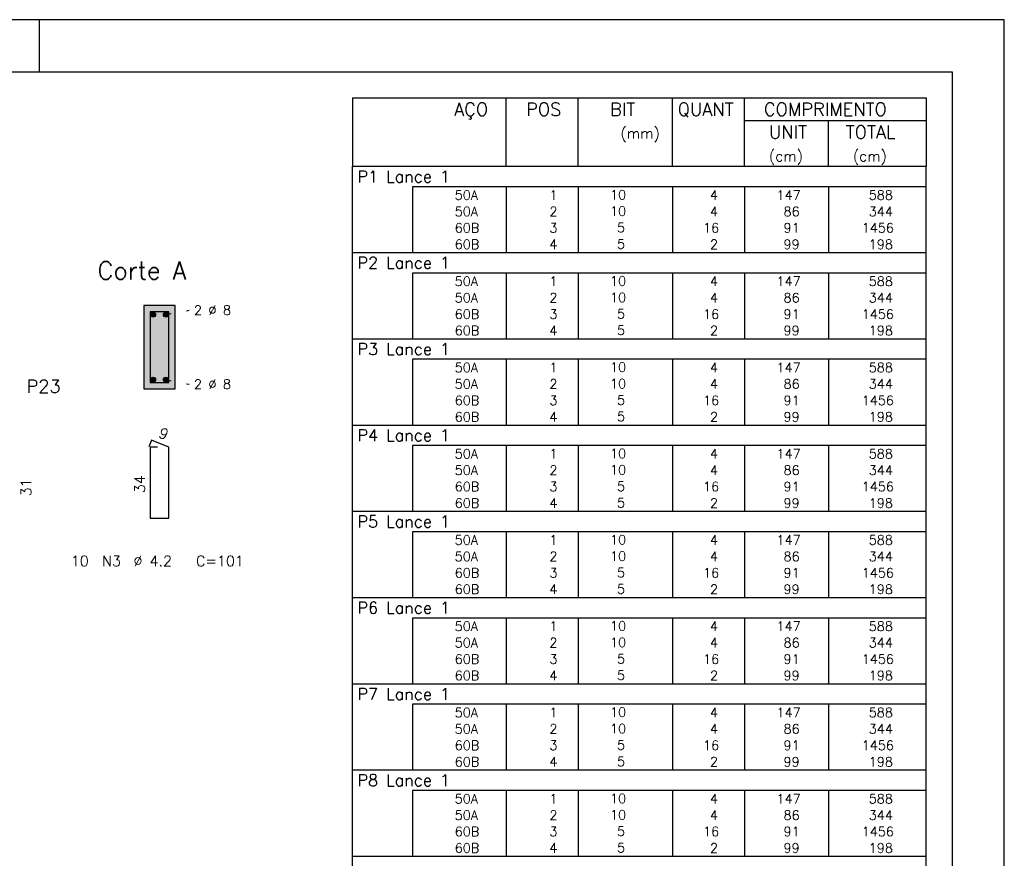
# Model space of a CAD drawing. Extents: x 0 to 84.1, y 0 to 59.4.
# Tile 9 of 9: x 65.2 to 84.1, y 43.3 to 59.4. Entities that reach past the tile are written whole.
import ezdxf

# ---------------------------------------------------------------- set-up
doc = ezdxf.new("R2010")
doc.units = 0
doc.linetypes.add('ESTILO_TQS_0002', pattern=[0.4, 0.1, -0.3])
for name, color, linetype in [('1', 1, 'CONTINUOUS'), ('10', 10, 'CONTINUOUS'), ('2', 2, 'CONTINUOUS'), ('4', 4, 'CONTINUOUS'), ('6', 6, 'CONTINUOUS')]:
    doc.layers.add(name, color=color, linetype=linetype)
doc.styles.get("Standard").update_dxf_attribs({"font": 'ROMANS.SHX'})

msp = doc.modelspace()

# ---------------------------------------------------------------- linework, layer by layer
at = {"layer": '1', "linetype": 'ESTILO_TQS_0002'}
for p, q in [((68.025, 53.745), (68.47, 53.83)), ((68.025, 52.495), (68.47, 52.41))]:
    msp.add_line(p, q, dxfattribs=at)
at = {"layer": '1', "linetype": 'CONTINUOUS'}
for centre in [(67.775, 53.745), (68.025, 53.745), (67.775, 52.495), (68.025, 52.495)]:
    msp.add_circle(centre, 0.05, dxfattribs=at)
for points in [[(67.825, 53.745), (67.75, 53.788301), (67.728015, 53.762101)], [(67.825, 53.745), (67.728015, 53.762101), (67.728015, 53.727899)], [(67.825, 53.745), (67.728015, 53.727899), (67.75, 53.701699)], [(67.825, 53.745), (67.783682, 53.79424), (67.75, 53.788301)], [(67.825, 53.745), (67.75, 53.701699), (67.783682, 53.69576)], [(67.825, 53.745), (67.813302, 53.777139), (67.783682, 53.79424)], [(67.825, 53.745), (67.783682, 53.69576), (67.813302, 53.712861)], [(67.825, 53.745), (67.813302, 53.712861), (67.825, 53.745)], [(68.075, 53.745), (68, 53.788301), (67.978015, 53.762101)], [(68.075, 53.745), (67.978015, 53.762101), (67.978015, 53.727899)], [(68.075, 53.745), (67.978015, 53.727899), (68, 53.701699)], [(68.075, 53.745), (68.033682, 53.79424), (68, 53.788301)], [(68.075, 53.745), (68, 53.701699), (68.033682, 53.69576)], [(68.075, 53.745), (68.063302, 53.777139), (68.033682, 53.79424)], [(68.075, 53.745), (68.033682, 53.69576), (68.063302, 53.712861)], [(68.075, 53.745), (68.063302, 53.712861), (68.075, 53.745)], [(67.825, 52.495), (67.75, 52.538301), (67.728015, 52.512101)], [(67.825, 52.495), (67.728015, 52.512101), (67.728015, 52.477899)], [(67.825, 52.495), (67.728015, 52.477899), (67.75, 52.451699)], [(67.825, 52.495), (67.783682, 52.54424), (67.75, 52.538301)], [(67.825, 52.495), (67.75, 52.451699), (67.783682, 52.44576)], [(67.825, 52.495), (67.813302, 52.527139), (67.783682, 52.54424)], [(67.825, 52.495), (67.783682, 52.44576), (67.813302, 52.462861)], [(67.825, 52.495), (67.813302, 52.462861), (67.825, 52.495)], [(68.075, 52.495), (68, 52.538301), (67.978015, 52.512101)], [(68.075, 52.495), (67.978015, 52.512101), (67.978015, 52.477899)], [(68.075, 52.495), (67.978015, 52.477899), (68, 52.451699)], [(68.075, 52.495), (68.033682, 52.54424), (68, 52.538301)], [(68.075, 52.495), (68, 52.451699), (68.033682, 52.44576)], [(68.075, 52.495), (68.063302, 52.527139), (68.033682, 52.54424)], [(68.075, 52.495), (68.033682, 52.44576), (68.063302, 52.462861)], [(68.075, 52.495), (68.063302, 52.462861), (68.075, 52.495)]]:
    msp.add_solid(points, dxfattribs=at)
at = {"layer": '10', "linetype": 'CONTINUOUS'}
for points in [[(68.2, 52.32), (68.2, 53.92), (67.6, 53.92)], [(68.2, 52.32), (67.6, 53.92), (67.6, 52.32)], [(68.2, 52.32), (67.6, 52.32), (68.2, 52.32)]]:
    msp.add_solid(points, dxfattribs=at)
at = {"layer": '2', "linetype": 'CONTINUOUS'}
for p, q in [((84.100006, 59.400002), (0, 59.400002)), ((65.600006, 58.400002), (65.600006, 59.400002)), ((84.100006, 0), (84.100006, 59.400002)), ((71.6, 57.901258), (71.6, 56.588758)), ((71.6, 57.901258), (82.6, 57.901258)), ((74.55, 56.588758), (74.55, 57.901258)), ((75.93, 56.588758), (75.93, 57.901258)), ((77.74, 56.588758), (77.74, 57.901258)), ((79.12, 56.588758), (79.12, 57.901258)), ((82.6, 57.901258), (82.6, 56.588758)), ((79.12, 57.463758), (82.6, 57.463758)), ((80.73, 56.588758), (80.73, 57.463758)), ((71.6, 56.588758), (82.6, 56.588758)), ((71.6, 56.195008), (71.6, 56.588758)), ((71.6, 56.588758), (82.6, 56.588758)), ((82.6, 56.195008), (82.6, 56.588758)), ((71.6, 55.880008), (71.6, 56.195008)), ((82.6, 56.195008), (72.75, 56.195008)), ((72.75, 56.195008), (72.75, 55.880008)), ((74.55, 56.195008), (74.55, 55.880008)), ((75.93, 56.195008), (75.93, 55.880008)), ((77.74, 56.195008), (77.74, 55.880008)), ((79.12, 56.195008), (79.12, 55.880008)), ((80.73, 56.195008), (80.73, 55.880008)), ((82.6, 55.880008), (82.6, 56.195008)), ((71.6, 55.565008), (71.6, 55.880008)), ((72.75, 55.880008), (72.75, 55.565008)), ((74.55, 55.880008), (74.55, 55.565008)), ((75.93, 55.880008), (75.93, 55.565008)), ((77.74, 55.880008), (77.74, 55.565008)), ((79.12, 55.880008), (79.12, 55.565008)), ((80.73, 55.880008), (80.73, 55.565008)), ((82.6, 55.565008), (82.6, 55.880008)), ((71.6, 55.250008), (71.6, 55.565008)), ((72.75, 55.565008), (72.75, 55.250008)), ((74.55, 55.565008), (74.55, 55.250008)), ((75.93, 55.565008), (75.93, 55.250008)), ((77.74, 55.565008), (77.74, 55.250008)), ((79.12, 55.565008), (79.12, 55.250008)), ((80.73, 55.565008), (80.73, 55.250008)), ((82.6, 55.250008), (82.6, 55.565008)), ((71.6, 54.935008), (71.6, 55.250008)), ((72.75, 55.250008), (72.75, 54.935008)), ((74.55, 55.250008), (74.55, 54.935008)), ((75.93, 55.250008), (75.93, 54.935008)), ((77.74, 55.250008), (77.74, 54.935008)), ((79.12, 55.250008), (79.12, 54.935008)), ((80.73, 55.250008), (80.73, 54.935008)), ((82.6, 54.935008), (82.6, 55.250008)), ((71.6, 54.541258), (71.6, 54.935008)), ((71.6, 54.935008), (82.6, 54.935008)), ((82.6, 54.541258), (82.6, 54.935008)), ((71.6, 54.226258), (71.6, 54.541258)), ((82.6, 54.541258), (72.75, 54.541258)), ((72.75, 54.541258), (72.75, 54.226258)), ((74.55, 54.541258), (74.55, 54.226258)), ((75.93, 54.541258), (75.93, 54.226258)), ((77.74, 54.541258), (77.74, 54.226258)), ((79.12, 54.541258), (79.12, 54.226258)), ((80.73, 54.541258), (80.73, 54.226258)), ((82.6, 54.226258), (82.6, 54.541258)), ((71.6, 53.911258), (71.6, 54.226258)), ((72.75, 54.226258), (72.75, 53.911258)), ((74.55, 54.226258), (74.55, 53.911258)), ((75.93, 54.226258), (75.93, 53.911258)), ((77.74, 54.226258), (77.74, 53.911258)), ((79.12, 54.226258), (79.12, 53.911258)), ((80.73, 54.226258), (80.73, 53.911258)), ((82.6, 53.911258), (82.6, 54.226258)), ((68.2, 53.92), (67.6, 53.92)), ((67.6, 53.92), (67.6, 52.32)), ((68.2, 52.32), (68.2, 53.92)), ((71.6, 53.596258), (71.6, 53.911258)), ((72.75, 53.911258), (72.75, 53.596258)), ((74.55, 53.911258), (74.55, 53.596258)), ((75.93, 53.911258), (75.93, 53.596258)), ((77.74, 53.911258), (77.74, 53.596258)), ((79.12, 53.911258), (79.12, 53.596258)), ((80.73, 53.911258), (80.73, 53.596258)), ((82.6, 53.596258), (82.6, 53.911258)), ((71.6, 53.281259), (71.6, 53.596258)), ((72.75, 53.596258), (72.75, 53.281259)), ((74.55, 53.596258), (74.55, 53.281259)), ((75.93, 53.596258), (75.93, 53.281259)), ((77.74, 53.596258), (77.74, 53.281259)), ((79.12, 53.596258), (79.12, 53.281259)), ((80.73, 53.596258), (80.73, 53.281259)), ((82.6, 53.281259), (82.6, 53.596258)), ((71.6, 52.887509), (71.6, 53.281259)), ((71.6, 53.281259), (82.6, 53.281259)), ((82.6, 52.887509), (82.6, 53.281259)), ((71.6, 52.572509), (71.6, 52.887509)), ((82.6, 52.887509), (72.75, 52.887509)), ((72.75, 52.887509), (72.75, 52.572509)), ((74.55, 52.887509), (74.55, 52.572509)), ((75.93, 52.887509), (75.93, 52.572509)), ((77.74, 52.887509), (77.74, 52.572509)), ((79.12, 52.887509), (79.12, 52.572509)), ((80.73, 52.887509), (80.73, 52.572509)), ((82.6, 52.572509), (82.6, 52.887509)), ((71.6, 52.257509), (71.6, 52.572509)), ((72.75, 52.572509), (72.75, 52.257509)), ((74.55, 52.572509), (74.55, 52.257509)), ((75.93, 52.572509), (75.93, 52.257509)), ((77.74, 52.572509), (77.74, 52.257509)), ((79.12, 52.572509), (79.12, 52.257509)), ((80.73, 52.572509), (80.73, 52.257509)), ((82.6, 52.257509), (82.6, 52.572509)), ((67.6, 52.32), (68.2, 52.32)), ((71.6, 51.942509), (71.6, 52.257509)), ((72.75, 52.257509), (72.75, 51.942509)), ((74.55, 52.257509), (74.55, 51.942509)), ((75.93, 52.257509), (75.93, 51.942509)), ((77.74, 52.257509), (77.74, 51.942509)), ((79.12, 52.257509), (79.12, 51.942509)), ((80.73, 52.257509), (80.73, 51.942509)), ((82.6, 51.942509), (82.6, 52.257509)), ((71.6, 51.627509), (71.6, 51.942509)), ((72.75, 51.942509), (72.75, 51.627509)), ((74.55, 51.942509), (74.55, 51.627509)), ((75.93, 51.942509), (75.93, 51.627509)), ((77.74, 51.942509), (77.74, 51.627509)), ((79.12, 51.942509), (79.12, 51.627509)), ((80.73, 51.942509), (80.73, 51.627509)), ((82.6, 51.627509), (82.6, 51.942509)), ((71.6, 51.233759), (71.6, 51.627509)), ((71.6, 51.627509), (82.6, 51.627509)), ((82.6, 51.233759), (82.6, 51.627509)), ((71.6, 50.918759), (71.6, 51.233759)), ((82.6, 51.233759), (72.75, 51.233759)), ((72.75, 51.233759), (72.75, 50.918759)), ((74.55, 51.233759), (74.55, 50.918759)), ((75.93, 51.233759), (75.93, 50.918759)), ((77.74, 51.233759), (77.74, 50.918759)), ((79.12, 51.233759), (79.12, 50.918759)), ((80.73, 51.233759), (80.73, 50.918759)), ((82.6, 50.918759), (82.6, 51.233759)), ((71.6, 50.603759), (71.6, 50.918759)), ((72.75, 50.918759), (72.75, 50.603759)), ((74.55, 50.918759), (74.55, 50.603759)), ((75.93, 50.918759), (75.93, 50.603759)), ((77.74, 50.918759), (77.74, 50.603759)), ((79.12, 50.918759), (79.12, 50.603759)), ((80.73, 50.918759), (80.73, 50.603759)), ((82.6, 50.603759), (82.6, 50.918759)), ((71.6, 50.288759), (71.6, 50.603759)), ((72.75, 50.603759), (72.75, 50.288759)), ((74.55, 50.603759), (74.55, 50.288759)), ((75.93, 50.603759), (75.93, 50.288759)), ((77.74, 50.603759), (77.74, 50.288759)), ((79.12, 50.603759), (79.12, 50.288759)), ((80.73, 50.603759), (80.73, 50.288759)), ((82.6, 50.288759), (82.6, 50.603759)), ((71.6, 49.973759), (71.6, 50.288759)), ((72.75, 50.288759), (72.75, 49.973759)), ((74.55, 50.288759), (74.55, 49.973759)), ((75.93, 50.288759), (75.93, 49.973759)), ((77.74, 50.288759), (77.74, 49.973759)), ((79.12, 50.288759), (79.12, 49.973759)), ((80.73, 50.288759), (80.73, 49.973759)), ((82.6, 49.973759), (82.6, 50.288759)), ((71.6, 49.580009), (71.6, 49.973759)), ((71.6, 49.973759), (82.6, 49.973759)), ((82.6, 49.580009), (82.6, 49.973759)), ((71.6, 49.265009), (71.6, 49.580009)), ((82.6, 49.580009), (72.75, 49.580009)), ((72.75, 49.580009), (72.75, 49.265009)), ((74.55, 49.580009), (74.55, 49.265009)), ((75.93, 49.580009), (75.93, 49.265009)), ((77.74, 49.580009), (77.74, 49.265009)), ((79.12, 49.580009), (79.12, 49.265009)), ((80.73, 49.580009), (80.73, 49.265009)), ((82.6, 49.265009), (82.6, 49.580009)), ((71.6, 48.950009), (71.6, 49.265009)), ((72.75, 49.265009), (72.75, 48.950009)), ((74.55, 49.265009), (74.55, 48.950009)), ((75.93, 49.265009), (75.93, 48.950009)), ((77.74, 49.265009), (77.74, 48.950009)), ((79.12, 49.265009), (79.12, 48.950009)), ((80.73, 49.265009), (80.73, 48.950009)), ((82.6, 48.950009), (82.6, 49.265009)), ((71.6, 48.63501), (71.6, 48.950009)), ((72.75, 48.950009), (72.75, 48.63501)), ((74.55, 48.950009), (74.55, 48.63501)), ((75.93, 48.950009), (75.93, 48.63501)), ((77.74, 48.950009), (77.74, 48.63501)), ((79.12, 48.950009), (79.12, 48.63501)), ((80.73, 48.950009), (80.73, 48.63501)), ((82.6, 48.63501), (82.6, 48.950009)), ((71.6, 48.32001), (71.6, 48.63501)), ((72.75, 48.63501), (72.75, 48.32001)), ((74.55, 48.63501), (74.55, 48.32001)), ((75.93, 48.63501), (75.93, 48.32001)), ((77.74, 48.63501), (77.74, 48.32001)), ((79.12, 48.63501), (79.12, 48.32001)), ((80.73, 48.63501), (80.73, 48.32001)), ((82.6, 48.32001), (82.6, 48.63501)), ((71.6, 47.92626), (71.6, 48.32001)), ((71.6, 48.32001), (82.6, 48.32001)), ((82.6, 47.92626), (82.6, 48.32001)), ((71.6, 47.61126), (71.6, 47.92626)), ((82.6, 47.92626), (72.75, 47.92626)), ((72.75, 47.92626), (72.75, 47.61126)), ((74.55, 47.92626), (74.55, 47.61126)), ((75.93, 47.92626), (75.93, 47.61126)), ((77.74, 47.92626), (77.74, 47.61126)), ((79.12, 47.92626), (79.12, 47.61126)), ((80.73, 47.92626), (80.73, 47.61126)), ((82.6, 47.61126), (82.6, 47.92626)), ((71.6, 47.29626), (71.6, 47.61126)), ((72.75, 47.61126), (72.75, 47.29626)), ((74.55, 47.61126), (74.55, 47.29626)), ((75.93, 47.61126), (75.93, 47.29626)), ((77.74, 47.61126), (77.74, 47.29626)), ((79.12, 47.61126), (79.12, 47.29626)), ((80.73, 47.61126), (80.73, 47.29626)), ((82.6, 47.29626), (82.6, 47.61126)), ((71.6, 46.98126), (71.6, 47.29626)), ((72.75, 47.29626), (72.75, 46.98126)), ((74.55, 47.29626), (74.55, 46.98126)), ((75.93, 47.29626), (75.93, 46.98126)), ((77.74, 47.29626), (77.74, 46.98126)), ((79.12, 47.29626), (79.12, 46.98126)), ((80.73, 47.29626), (80.73, 46.98126)), ((82.6, 46.98126), (82.6, 47.29626)), ((71.6, 46.66626), (71.6, 46.98126)), ((72.75, 46.98126), (72.75, 46.66626)), ((74.55, 46.98126), (74.55, 46.66626)), ((75.93, 46.98126), (75.93, 46.66626)), ((77.74, 46.98126), (77.74, 46.66626)), ((79.12, 46.98126), (79.12, 46.66626)), ((80.73, 46.98126), (80.73, 46.66626)), ((82.6, 46.66626), (82.6, 46.98126)), ((71.6, 46.27251), (71.6, 46.66626)), ((71.6, 46.66626), (82.6, 46.66626)), ((82.6, 46.27251), (82.6, 46.66626)), ((71.6, 45.95751), (71.6, 46.27251)), ((82.6, 46.27251), (72.75, 46.27251)), ((72.75, 46.27251), (72.75, 45.95751)), ((74.55, 46.27251), (74.55, 45.95751)), ((75.93, 46.27251), (75.93, 45.95751)), ((77.74, 46.27251), (77.74, 45.95751)), ((79.12, 46.27251), (79.12, 45.95751)), ((80.73, 46.27251), (80.73, 45.95751)), ((82.6, 45.95751), (82.6, 46.27251)), ((71.6, 45.64251), (71.6, 45.95751)), ((72.75, 45.95751), (72.75, 45.64251)), ((74.55, 45.95751), (74.55, 45.64251)), ((75.93, 45.95751), (75.93, 45.64251)), ((77.74, 45.95751), (77.74, 45.64251)), ((79.12, 45.95751), (79.12, 45.64251)), ((80.73, 45.95751), (80.73, 45.64251)), ((82.6, 45.64251), (82.6, 45.95751)), ((71.6, 45.32751), (71.6, 45.64251)), ((72.75, 45.64251), (72.75, 45.32751)), ((74.55, 45.64251), (74.55, 45.32751)), ((75.93, 45.64251), (75.93, 45.32751)), ((77.74, 45.64251), (77.74, 45.32751)), ((79.12, 45.64251), (79.12, 45.32751)), ((80.73, 45.64251), (80.73, 45.32751)), ((82.6, 45.32751), (82.6, 45.64251)), ((71.6, 45.01251), (71.6, 45.32751)), ((72.75, 45.32751), (72.75, 45.01251)), ((74.55, 45.32751), (74.55, 45.01251)), ((75.93, 45.32751), (75.93, 45.01251)), ((77.74, 45.32751), (77.74, 45.01251)), ((79.12, 45.32751), (79.12, 45.01251)), ((80.73, 45.32751), (80.73, 45.01251)), ((82.6, 45.01251), (82.6, 45.32751)), ((71.6, 44.61876), (71.6, 45.01251)), ((71.6, 45.01251), (82.6, 45.01251)), ((82.6, 44.61876), (82.6, 45.01251)), ((71.6, 44.30376), (71.6, 44.61876)), ((82.6, 44.61876), (72.75, 44.61876)), ((72.75, 44.61876), (72.75, 44.30376)), ((74.55, 44.61876), (74.55, 44.30376)), ((75.93, 44.61876), (75.93, 44.30376)), ((77.74, 44.61876), (77.74, 44.30376)), ((79.12, 44.61876), (79.12, 44.30376)), ((80.73, 44.61876), (80.73, 44.30376)), ((82.6, 44.30376), (82.6, 44.61876)), ((71.6, 43.988761), (71.6, 44.30376)), ((72.75, 44.30376), (72.75, 43.988761)), ((74.55, 44.30376), (74.55, 43.988761)), ((75.93, 44.30376), (75.93, 43.988761)), ((77.74, 44.30376), (77.74, 43.988761)), ((79.12, 44.30376), (79.12, 43.988761)), ((80.73, 44.30376), (80.73, 43.988761)), ((82.6, 43.988761), (82.6, 44.30376)), ((71.6, 43.673761), (71.6, 43.988761)), ((72.75, 43.988761), (72.75, 43.673761)), ((74.55, 43.988761), (74.55, 43.673761)), ((75.93, 43.988761), (75.93, 43.673761)), ((77.74, 43.988761), (77.74, 43.673761)), ((79.12, 43.988761), (79.12, 43.673761)), ((80.73, 43.988761), (80.73, 43.673761)), ((82.6, 43.673761), (82.6, 43.988761)), ((71.6, 43.358761), (71.6, 43.673761)), ((72.75, 43.673761), (72.75, 43.358761)), ((74.55, 43.673761), (74.55, 43.358761)), ((75.93, 43.673761), (75.93, 43.358761)), ((77.74, 43.673761), (77.74, 43.358761)), ((79.12, 43.673761), (79.12, 43.358761)), ((80.73, 43.673761), (80.73, 43.358761)), ((82.6, 43.358761), (82.6, 43.673761)), ((71.6, 42.965011), (71.6, 43.358761)), ((71.6, 43.358761), (82.6, 43.358761)), ((82.6, 42.965011), (82.6, 43.358761))]:
    msp.add_line(p, q, dxfattribs=at)
msp.add_lwpolyline([(83.100006, 1), (2.5, 1), (2.5, 58.400002), (83.100006, 58.400002), (83.100006, 1)], dxfattribs=at)
at = {"layer": '4', "linetype": 'CONTINUOUS'}
msp.add_lwpolyline([(67.72, 53.8), (67.72, 52.44), (68.08, 52.44), (68.08, 53.8), (67.72, 53.8)], dxfattribs=at)
at = {"layer": '6', "linetype": 'CONTINUOUS'}
for p, q in [((67.748338, 51.34), (67.693893, 51.21102)), ((67.86, 51.2), (67.72, 51.2)), ((67.72, 51.2), (67.72, 49.84)), ((68.08, 51.2), (67.748338, 51.34)), ((68.08, 49.84), (68.08, 51.2)), ((67.72, 49.84), (68.08, 49.84))]:
    msp.add_line(p, q, dxfattribs=at)

# ---------------------------------------------------------------- texts
at = {"layer": '2', "linetype": 'CONTINUOUS'}
for s, height, p in [('AÇO', 0.25, (73.54958, 57.557508)), ('POS', 0.25, (74.93, 57.557508)), ('BIT', 0.25, (76.54, 57.557508)), ('QUANT', 0.25, (77.836489, 57.557508)), ('COMPRIMENTO', 0.25, (79.489469, 57.557508)), ('(mm)', 0.2, (76.74, 57.120008)), ('UNIT', 0.25, (79.586854, 57.120008)), ('TOTAL', 0.25, (81.059307, 57.120008)), ('(cm)', 0.2, (79.586854, 56.682508)), ('(cm)', 0.2, (81.196854, 56.682508)), ('P1 Lance 1', 0.225, (71.695798, 56.279383)), ('     50A', 0.18, (72.889661, 55.947508)), ('  1', 0.18, (75.13, 55.947508)), ('   10  ', 0.18, (76.136543, 55.952947)), ('    4', 0.18, (77.92, 55.947508)), ('   147', 0.18, (79.33, 55.947508)), ('    588', 0.18, (80.963622, 55.947508)), ('     50A', 0.18, (72.889661, 55.632508)), ('  2', 0.18, (75.13, 55.632508)), ('   10  ', 0.18, (76.136543, 55.637947)), ('    4', 0.18, (77.92, 55.632508)), ('    86', 0.18, (79.33, 55.632508)), ('    344', 0.18, (80.963622, 55.632508)), ('     60B', 0.18, (72.889661, 55.317508)), ('  3', 0.18, (75.13, 55.317508)), ('    5  ', 0.18, (76.136543, 55.322947)), ('   16', 0.18, (77.92, 55.317508)), ('    91', 0.18, (79.33, 55.317508)), ('   1456', 0.18, (80.963622, 55.317508)), ('     60B', 0.18, (72.889661, 55.002508)), ('  4', 0.18, (75.13, 55.002508)), ('    5  ', 0.18, (76.136543, 55.007947)), ('    2', 0.18, (77.92, 55.002508)), ('    99', 0.18, (79.33, 55.002508)), ('    198', 0.18, (80.963622, 55.002508)), ('Corte A', 0.34, (66.71, 54.42)), ('P2 Lance 1', 0.225, (71.695798, 54.625633)), ('     50A', 0.18, (72.889661, 54.293758)), ('  1', 0.18, (75.13, 54.293758)), ('   10  ', 0.18, (76.136543, 54.299198)), ('    4', 0.18, (77.92, 54.293758)), ('   147', 0.18, (79.33, 54.293758)), ('    588', 0.18, (80.963622, 54.293758)), ('     50A', 0.18, (72.889661, 53.978758)), ('  2', 0.18, (75.13, 53.978758)), ('   10  ', 0.18, (76.136543, 53.984198)), ('    4', 0.18, (77.92, 53.978758)), ('    86', 0.18, (79.33, 53.978758)), ('    344', 0.18, (80.963622, 53.978758)), ('2 %%c 8', 0.18, (68.56, 53.74)), ('     60B', 0.18, (72.889661, 53.663758)), ('  3', 0.18, (75.13, 53.663758)), ('    5  ', 0.18, (76.136543, 53.669198)), ('   16', 0.18, (77.92, 53.663758)), ('    91', 0.18, (79.33, 53.663758)), ('   1456', 0.18, (80.963622, 53.663758)), ('     60B', 0.18, (72.889661, 53.348758)), ('  4', 0.18, (75.13, 53.348758)), ('    5  ', 0.18, (76.136543, 53.354198)), ('    2', 0.18, (77.92, 53.348758)), ('    99', 0.18, (79.33, 53.348758)), ('    198', 0.18, (80.963622, 53.348758)), ('P3 Lance 1', 0.225, (71.695798, 52.971884)), ('     50A', 0.18, (72.889661, 52.640008)), ('  1', 0.18, (75.13, 52.640008)), ('   10  ', 0.18, (76.136543, 52.645448)), ('    4', 0.18, (77.92, 52.640008)), ('   147', 0.18, (79.33, 52.640008)), ('    588', 0.18, (80.963622, 52.640008)), ('P23', 0.25, (65.35, 52.245)), ('2 %%c 8', 0.18, (68.56, 52.32)), ('     50A', 0.18, (72.889661, 52.325009)), ('  2', 0.18, (75.13, 52.325009)), ('   10  ', 0.18, (76.136543, 52.330448)), ('    4', 0.18, (77.92, 52.325009)), ('    86', 0.18, (79.33, 52.325009)), ('    344', 0.18, (80.963622, 52.325009)), ('     60B', 0.18, (72.889661, 52.010009)), ('  3', 0.18, (75.13, 52.010009)), ('    5  ', 0.18, (76.136543, 52.015448)), ('   16', 0.18, (77.92, 52.010009)), ('    91', 0.18, (79.33, 52.010009)), ('   1456', 0.18, (80.963622, 52.010009)), ('     60B', 0.18, (72.889661, 51.695009)), ('  4', 0.18, (75.13, 51.695009)), ('    5  ', 0.18, (76.136543, 51.700448)), ('    2', 0.18, (77.92, 51.695009)), ('    99', 0.18, (79.33, 51.695009)), ('    198', 0.18, (80.963622, 51.695009)), ('P4 Lance 1', 0.225, (71.695798, 51.318134)), ('   10  ', 0.18, (76.136543, 50.991698)), ('     50A', 0.18, (72.889661, 50.986259)), ('  1', 0.18, (75.13, 50.986259)), ('    4', 0.18, (77.92, 50.986259)), ('   147', 0.18, (79.33, 50.986259)), ('    588', 0.18, (80.963622, 50.986259)), ('     50A', 0.18, (72.889661, 50.671259)), ('  2', 0.18, (75.13, 50.671259)), ('   10  ', 0.18, (76.136543, 50.676698)), ('    4', 0.18, (77.92, 50.671259)), ('    86', 0.18, (79.33, 50.671259)), ('    344', 0.18, (80.963622, 50.671259)), ('     60B', 0.18, (72.889661, 50.356259)), ('  3', 0.18, (75.13, 50.356259)), ('    5  ', 0.18, (76.136543, 50.361699)), ('   16', 0.18, (77.92, 50.356259)), ('    91', 0.18, (79.33, 50.356259)), ('   1456', 0.18, (80.963622, 50.356259)), ('    5  ', 0.18, (76.136543, 50.046699)), ('     60B', 0.18, (72.889661, 50.041259)), ('  4', 0.18, (75.13, 50.041259)), ('    2', 0.18, (77.92, 50.041259)), ('    99', 0.18, (79.33, 50.041259)), ('    198', 0.18, (80.963622, 50.041259)), ('P5 Lance 1', 0.225, (71.695798, 49.664384)), ('     50A', 0.18, (72.889661, 49.332509)), ('  1', 0.18, (75.13, 49.332509)), ('   10  ', 0.18, (76.136543, 49.337949)), ('    4', 0.18, (77.92, 49.332509)), ('   147', 0.18, (79.33, 49.332509)), ('    588', 0.18, (80.963622, 49.332509)), ('10', 0.2, (66.2, 48.92)), ('N3', 0.2, (66.8, 48.92)), ('%%c 4.2', 0.2, (67.4, 48.92)), ('C=101', 0.2, (68.6, 48.92)), ('     50A', 0.18, (72.889661, 49.017509)), ('  2', 0.18, (75.13, 49.017509)), ('   10  ', 0.18, (76.136543, 49.022949)), ('    4', 0.18, (77.92, 49.017509)), ('    86', 0.18, (79.33, 49.017509)), ('    344', 0.18, (80.963622, 49.017509)), ('     60B', 0.18, (72.889661, 48.702509)), ('  3', 0.18, (75.13, 48.702509)), ('    5  ', 0.18, (76.136543, 48.707949)), ('   16', 0.18, (77.92, 48.702509)), ('    91', 0.18, (79.33, 48.702509)), ('   1456', 0.18, (80.963622, 48.702509)), ('     60B', 0.18, (72.889661, 48.387509)), ('  4', 0.18, (75.13, 48.387509)), ('    5  ', 0.18, (76.136543, 48.392949)), ('    2', 0.18, (77.92, 48.387509)), ('    99', 0.18, (79.33, 48.387509)), ('    198', 0.18, (80.963622, 48.387509)), ('P6 Lance 1', 0.225, (71.695798, 48.010635)), ('     50A', 0.18, (72.889661, 47.67876)), ('  1', 0.18, (75.13, 47.67876)), ('   10  ', 0.18, (76.136543, 47.684199)), ('    4', 0.18, (77.92, 47.67876)), ('   147', 0.18, (79.33, 47.67876)), ('    588', 0.18, (80.963622, 47.67876)), ('     50A', 0.18, (72.889661, 47.36376)), ('  2', 0.18, (75.13, 47.36376)), ('   10  ', 0.18, (76.136543, 47.369199)), ('    4', 0.18, (77.92, 47.36376)), ('    86', 0.18, (79.33, 47.36376)), ('    344', 0.18, (80.963622, 47.36376)), ('     60B', 0.18, (72.889661, 47.04876)), ('  3', 0.18, (75.13, 47.04876)), ('    5  ', 0.18, (76.136543, 47.054199)), ('   16', 0.18, (77.92, 47.04876)), ('    91', 0.18, (79.33, 47.04876)), ('   1456', 0.18, (80.963622, 47.04876)), ('     60B', 0.18, (72.889661, 46.73376)), ('  4', 0.18, (75.13, 46.73376)), ('    5  ', 0.18, (76.136543, 46.739199)), ('    2', 0.18, (77.92, 46.73376)), ('    99', 0.18, (79.33, 46.73376)), ('    198', 0.18, (80.963622, 46.73376)), ('P7 Lance 1', 0.225, (71.695798, 46.356885)), ('     50A', 0.18, (72.889661, 46.02501)), ('  1', 0.18, (75.13, 46.02501)), ('   10  ', 0.18, (76.136543, 46.030449)), ('    4', 0.18, (77.92, 46.02501)), ('   147', 0.18, (79.33, 46.02501)), ('    588', 0.18, (80.963622, 46.02501)), ('     50A', 0.18, (72.889661, 45.71001)), ('  2', 0.18, (75.13, 45.71001)), ('   10  ', 0.18, (76.136543, 45.71545)), ('    4', 0.18, (77.92, 45.71001)), ('    86', 0.18, (79.33, 45.71001)), ('    344', 0.18, (80.963622, 45.71001)), ('     60B', 0.18, (72.889661, 45.39501)), ('  3', 0.18, (75.13, 45.39501)), ('    5  ', 0.18, (76.136543, 45.40045)), ('   16', 0.18, (77.92, 45.39501)), ('    91', 0.18, (79.33, 45.39501)), ('   1456', 0.18, (80.963622, 45.39501)), ('     60B', 0.18, (72.889661, 45.08001)), ('  4', 0.18, (75.13, 45.08001)), ('    5  ', 0.18, (76.136543, 45.08545)), ('    2', 0.18, (77.92, 45.08001)), ('    99', 0.18, (79.33, 45.08001)), ('    198', 0.18, (80.963622, 45.08001)), ('P8 Lance 1', 0.225, (71.695798, 44.703135)), ('     50A', 0.18, (72.889661, 44.37126)), ('  1', 0.18, (75.13, 44.37126)), ('   10  ', 0.18, (76.136543, 44.3767)), ('    4', 0.18, (77.92, 44.37126)), ('   147', 0.18, (79.33, 44.37126)), ('    588', 0.18, (80.963622, 44.37126)), ('     50A', 0.18, (72.889661, 44.05626)), ('  2', 0.18, (75.13, 44.05626)), ('   10  ', 0.18, (76.136543, 44.0617)), ('    4', 0.18, (77.92, 44.05626)), ('    86', 0.18, (79.33, 44.05626)), ('    344', 0.18, (80.963622, 44.05626)), ('     60B', 0.18, (72.889661, 43.74126)), ('  3', 0.18, (75.13, 43.74126)), ('    5  ', 0.18, (76.136543, 43.7467)), ('   16', 0.18, (77.92, 43.74126)), ('    91', 0.18, (79.33, 43.74126)), ('   1456', 0.18, (80.963622, 43.74126)), ('     60B', 0.18, (72.889661, 43.426261)), ('  4', 0.18, (75.13, 43.426261)), ('    5  ', 0.18, (76.136543, 43.4317)), ('    2', 0.18, (77.92, 43.426261)), ('    99', 0.18, (79.33, 43.426261)), ('    198', 0.18, (80.963622, 43.426261))]:
    msp.add_text(s, height=height, dxfattribs=at).set_placement(p)
for s, rotation, p in [('9', 337.11462, (67.860929, 51.401017)), ('34', 90, (67.62, 50.32)), ('31', 90, (65.44, 50.26))]:
    msp.add_text(s, height=0.2, rotation=rotation, dxfattribs=at).set_placement(p)

doc.saveas('drawing.dxf')
